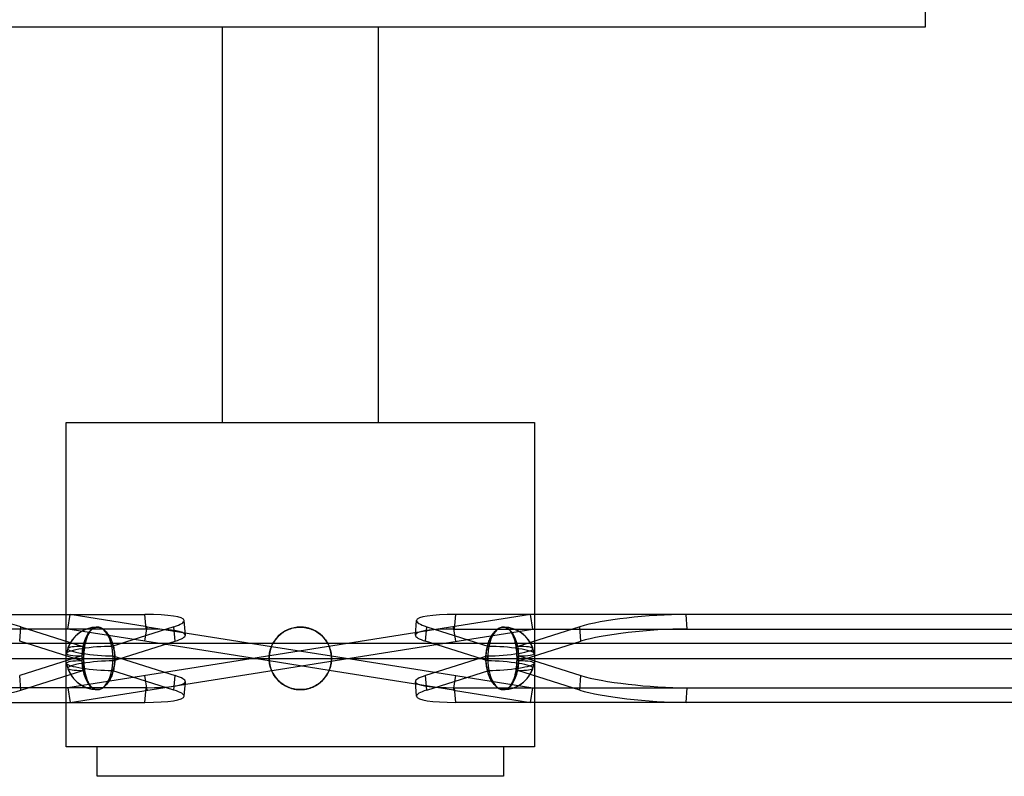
# Model space of a CAD drawing. Header units: millimetres. Extents: x -572 to 572, y -338 to 315.
# Tile 3 of 5: x -95 to 239, y -109 to 147. Entities that reach past the tile are written whole.
import ezdxf

# ---------------------------------------------------------------- set-up
doc = ezdxf.new("R2010")
doc.units = ezdxf.units.MM
doc.layers.add('MAIN-2', color=7, linetype='Continuous')

msp = doc.modelspace()

# ---------------------------------------------------------------- linework, layer by layer
at = {"layer": 'MAIN-2'}
for p, q in [((212, 150), (212, 145)), ((212, 145), (-212, 145)), ((-26.5, 145), (-26.5, 10.8)), ((26.5, 10.8), (26.5, 145)), ((-79.5, 10.8), (79.5, 10.8)), ((-79.5, -99.2), (-79.5, 10.8)), ((79.5, 10.8), (79.5, -99.2)), ((-410.36, -54.29), (-52.74, -54.29)), ((-78.91, -59.23), (-78.13, -54.29)), ((78.13, -54.29), (-78.91, -79.17)), ((-78.13, -54.29), (-78.13, -54.29)), ((-51.96, -58.44), (-78.13, -54.29)), ((-52.35, -59.23), (-52.74, -54.29)), ((-39.02, -61.29), (-39.41, -56.35)), ((39.02, -61.29), (39.41, -56.35)), ((52.35, -59.23), (52.74, -54.29)), ((410.36, -54.29), (52.74, -54.29)), ((78.13, -54.29), (78.13, -54.29)), ((78.91, -59.23), (78.13, -54.29)), ((488.49, -54.29), (130.87, -54.29)), ((131.26, -59.23), (130.87, -54.29)), ((-52.35, -59.23), (-409.96, -59.23)), ((-95.23, -63.38), (-94.84, -58.44)), ((-94.84, -58.44), (-73.75, -65.12)), ((-78.91, -59.23), (-78.91, -59.23)), ((-52.74, -63.38), (-78.91, -59.23)), ((-78.13, -84.11), (78.91, -59.23)), ((-71.58, -60.36), (-71.41, -60.11)), ((-71.32, -59.99), (-71.5, -60.24)), ((-71.41, -60.11), (-71.23, -59.88)), ((-71.13, -59.76), (-71.32, -59.99)), ((-71.23, -59.88), (-71.05, -59.67)), ((-70.93, -59.55), (-71.13, -59.76)), ((-71.05, -59.67), (-70.85, -59.47)), ((-70.72, -59.35), (-70.93, -59.55)), ((-70.85, -59.47), (-70.65, -59.29)), ((-70.51, -59.18), (-70.72, -59.35)), ((-70.65, -59.29), (-70.44, -59.13)), ((-70.28, -59.02), (-70.51, -59.18)), ((-70.44, -59.13), (-70.22, -58.98)), ((-70.05, -58.89), (-70.28, -59.02)), ((-70.22, -58.98), (-70, -58.87)), ((-69.81, -58.78), (-70.05, -58.89)), ((-70, -58.87), (-69.77, -58.77)), ((-69.57, -58.7), (-69.81, -58.78)), ((-69.77, -58.77), (-69.54, -58.69)), ((-69.33, -58.64), (-69.57, -58.7)), ((-69.54, -58.69), (-69.31, -58.64)), ((-69.09, -58.61), (-69.33, -58.64)), ((-69.31, -58.64), (-69.08, -58.61)), ((-68.85, -58.6), (-69.09, -58.61)), ((-69.08, -58.61), (-68.85, -58.6)), ((-68.85, -58.6), (-68.61, -58.61)), ((-68.62, -58.61), (-68.85, -58.6)), ((-68.38, -58.64), (-68.62, -58.61)), ((-68.61, -58.61), (-68.36, -58.64)), ((-68.14, -58.69), (-68.38, -58.64)), ((-68.36, -58.64), (-68.1, -58.7)), ((-67.89, -58.77), (-68.14, -58.69)), ((-68.1, -58.7), (-67.85, -58.78)), ((-67.64, -58.87), (-67.89, -58.77)), ((-67.85, -58.78), (-67.58, -58.89)), ((-67.39, -58.98), (-67.64, -58.87)), ((-67.58, -58.89), (-67.32, -59.02)), ((-67.14, -59.13), (-67.39, -58.98)), ((-67.32, -59.02), (-67.06, -59.18)), ((-66.89, -59.29), (-67.14, -59.13)), ((-67.06, -59.18), (-66.81, -59.35)), ((-66.65, -59.47), (-66.89, -59.29)), ((-66.81, -59.35), (-66.56, -59.55)), ((-66.42, -59.67), (-66.65, -59.47)), ((-66.56, -59.55), (-66.31, -59.76)), ((-66.19, -59.88), (-66.42, -59.67)), ((-66.31, -59.76), (-66.08, -59.99)), ((-65.97, -60.11), (-66.19, -59.88)), ((-66.08, -59.99), (-65.85, -60.24)), ((-65.74, -60.36), (-65.97, -60.11)), ((-42.88, -58.44), (-63.97, -65.12)), ((-52.74, -63.38), (-51.96, -58.44)), ((-51.96, -58.44), (-9.78, -65.12)), ((-42.49, -63.38), (-42.88, -58.44)), ((-5.84, -60.36), (-5.44, -60.11)), ((-5.24, -59.99), (-5.65, -60.24)), ((-5.44, -60.11), (-5.05, -59.88)), ((-4.82, -59.76), (-5.24, -59.99)), ((-5.05, -59.88), (-4.63, -59.67)), ((-4.38, -59.55), (-4.82, -59.76)), ((-4.63, -59.67), (-4.2, -59.47)), ((-3.92, -59.35), (-4.38, -59.55)), ((-4.2, -59.47), (-3.76, -59.29)), ((-3.44, -59.18), (-3.92, -59.35)), ((-3.76, -59.29), (-3.3, -59.13)), ((-2.96, -59.02), (-3.44, -59.18)), ((-3.3, -59.13), (-2.83, -58.98)), ((-2.46, -58.89), (-2.96, -59.02)), ((-2.83, -58.98), (-2.36, -58.87)), ((-1.96, -58.78), (-2.46, -58.89)), ((-2.36, -58.87), (-1.88, -58.77)), ((-1.46, -58.7), (-1.96, -58.78)), ((-1.88, -58.77), (-1.4, -58.69)), ((-0.97, -58.64), (-1.46, -58.7)), ((-1.4, -58.69), (-0.93, -58.64)), ((-0.48, -58.61), (-0.97, -58.64)), ((-0.93, -58.64), (-0.46, -58.61)), ((0, -58.6), (-0.48, -58.61)), ((-0.46, -58.61), (0, -58.6)), ((0, -58.6), (0.48, -58.61)), ((0.46, -58.61), (0, -58.6)), ((0.93, -58.64), (0.46, -58.61)), ((0.48, -58.61), (0.97, -58.64)), ((1.4, -58.69), (0.93, -58.64)), ((0.97, -58.64), (1.46, -58.7)), ((1.88, -58.77), (1.4, -58.69)), ((1.46, -58.7), (1.96, -58.78)), ((2.36, -58.87), (1.88, -58.77)), ((1.96, -58.78), (2.46, -58.89)), ((2.83, -58.98), (2.36, -58.87)), ((2.46, -58.89), (2.96, -59.02)), ((3.3, -59.13), (2.83, -58.98)), ((2.96, -59.02), (3.44, -59.18)), ((3.76, -59.29), (3.3, -59.13)), ((3.44, -59.18), (3.92, -59.35)), ((4.2, -59.47), (3.76, -59.29)), ((3.92, -59.35), (4.38, -59.55)), ((4.63, -59.67), (4.2, -59.47)), ((4.38, -59.55), (4.82, -59.76)), ((5.05, -59.88), (4.63, -59.67)), ((4.82, -59.76), (5.24, -59.99)), ((5.44, -60.11), (5.05, -59.88)), ((5.24, -59.99), (5.65, -60.24)), ((5.84, -60.36), (5.44, -60.11)), ((42.49, -63.38), (42.88, -58.44)), ((42.88, -58.44), (63.97, -65.12)), ((52.74, -63.38), (51.96, -58.44)), ((52.35, -59.23), (409.96, -59.23)), ((65.74, -60.36), (65.97, -60.11)), ((66.08, -59.99), (65.85, -60.24)), ((65.97, -60.11), (66.19, -59.88)), ((66.31, -59.76), (66.08, -59.99)), ((66.19, -59.88), (66.42, -59.67)), ((66.56, -59.55), (66.31, -59.76)), ((66.42, -59.67), (66.65, -59.47)), ((66.81, -59.35), (66.56, -59.55)), ((66.65, -59.47), (66.89, -59.29)), ((67.06, -59.18), (66.81, -59.35)), ((66.89, -59.29), (67.14, -59.13)), ((67.32, -59.02), (67.06, -59.18)), ((67.14, -59.13), (67.39, -58.98)), ((67.58, -58.89), (67.32, -59.02)), ((67.39, -58.98), (67.64, -58.87)), ((67.85, -58.78), (67.58, -58.89)), ((67.64, -58.87), (67.89, -58.77)), ((68.1, -58.7), (67.85, -58.78)), ((67.89, -58.77), (68.14, -58.69)), ((68.36, -58.64), (68.1, -58.7)), ((68.14, -58.69), (68.38, -58.64)), ((68.61, -58.61), (68.36, -58.64)), ((68.38, -58.64), (68.62, -58.61)), ((68.85, -58.6), (68.61, -58.61)), ((68.62, -58.61), (68.85, -58.6)), ((68.85, -58.6), (69.09, -58.61)), ((69.08, -58.61), (68.85, -58.6)), ((69.31, -58.64), (69.08, -58.61)), ((69.09, -58.61), (69.33, -58.64)), ((69.54, -58.69), (69.31, -58.64)), ((69.33, -58.64), (69.57, -58.7)), ((69.77, -58.77), (69.54, -58.69)), ((69.57, -58.7), (69.81, -58.78)), ((70, -58.87), (69.77, -58.77)), ((69.81, -58.78), (70.05, -58.89)), ((70.22, -58.98), (70, -58.87)), ((70.05, -58.89), (70.28, -59.02)), ((70.44, -59.13), (70.22, -58.98)), ((70.28, -59.02), (70.51, -59.18)), ((70.65, -59.29), (70.44, -59.13)), ((70.51, -59.18), (70.72, -59.35)), ((70.85, -59.47), (70.65, -59.29)), ((70.72, -59.35), (70.93, -59.55)), ((71.05, -59.67), (70.85, -59.47)), ((70.93, -59.55), (71.13, -59.76)), ((71.23, -59.88), (71.05, -59.67)), ((71.13, -59.76), (71.32, -59.99)), ((71.41, -60.11), (71.23, -59.88)), ((71.32, -59.99), (71.5, -60.24)), ((71.58, -60.36), (71.41, -60.11)), ((94.84, -58.44), (73.75, -65.12)), ((78.91, -59.23), (78.91, -59.23)), ((95.23, -63.38), (94.84, -58.44)), ((131.26, -59.23), (488.88, -59.23)), ((-74.14, -70.06), (-95.23, -63.38)), ((-72.83, -63.34), (-72.94, -63.76)), ((-72.94, -63.77), (-72.84, -63.37)), ((-72.84, -63.37), (-72.73, -62.98)), ((-72.72, -62.94), (-72.83, -63.34)), ((-72.73, -62.98), (-72.62, -62.61)), ((-72.6, -62.56), (-72.72, -62.94)), ((-72.62, -62.61), (-72.5, -62.26)), ((-72.48, -62.19), (-72.6, -62.56)), ((-72.5, -62.26), (-72.37, -61.92)), ((-72.34, -61.84), (-72.48, -62.19)), ((-72.37, -61.92), (-72.23, -61.58)), ((-72.19, -61.48), (-72.34, -61.84)), ((-72.23, -61.58), (-72.08, -61.25)), ((-72.03, -61.14), (-72.19, -61.48)), ((-72.08, -61.25), (-71.92, -60.93)), ((-71.86, -60.82), (-72.03, -61.14)), ((-71.92, -60.93), (-71.75, -60.63)), ((-71.68, -60.51), (-71.86, -60.82)), ((-71.75, -60.63), (-71.58, -60.36)), ((-71.5, -60.24), (-71.68, -60.51)), ((-65.85, -60.24), (-65.61, -60.51)), ((-65.52, -60.63), (-65.74, -60.36)), ((-65.61, -60.51), (-65.38, -60.82)), ((-65.3, -60.93), (-65.52, -60.63)), ((-65.38, -60.82), (-65.15, -61.14)), ((-65.08, -61.25), (-65.3, -60.93)), ((-65.15, -61.14), (-64.93, -61.48)), ((-64.87, -61.58), (-65.08, -61.25)), ((-64.93, -61.48), (-64.72, -61.84)), ((-64.68, -61.92), (-64.87, -61.58)), ((-64.72, -61.84), (-64.53, -62.19)), ((-64.5, -62.26), (-64.68, -61.92)), ((-64.53, -62.19), (-64.35, -62.56)), ((-64.33, -62.61), (-64.5, -62.26)), ((-64.35, -62.56), (-64.18, -62.94)), ((-64.16, -62.98), (-64.33, -62.61)), ((-64.18, -62.94), (-64.01, -63.34)), ((-64, -63.37), (-64.16, -62.98)), ((-64.01, -63.34), (-63.86, -63.76)), ((-63.85, -63.77), (-64, -63.37)), ((-63.58, -70.06), (-42.49, -63.38)), ((-10.57, -70.06), (-52.74, -63.38)), ((-9.09, -63.77), (-8.84, -63.37)), ((-8.82, -63.34), (-9.08, -63.76)), ((-8.84, -63.37), (-8.57, -62.98)), ((-8.54, -62.94), (-8.82, -63.34)), ((-8.57, -62.98), (-8.29, -62.61)), ((-8.25, -62.56), (-8.54, -62.94)), ((-8.29, -62.61), (-8, -62.26)), ((-7.94, -62.19), (-8.25, -62.56)), ((-8, -62.26), (-7.69, -61.92)), ((-7.62, -61.84), (-7.94, -62.19)), ((-7.69, -61.92), (-7.36, -61.58)), ((-7.26, -61.48), (-7.62, -61.84)), ((-7.36, -61.58), (-7, -61.25)), ((-6.88, -61.14), (-7.26, -61.48)), ((-7, -61.25), (-6.63, -60.93)), ((-6.48, -60.82), (-6.88, -61.14)), ((-6.63, -60.93), (-6.24, -60.63)), ((-6.07, -60.51), (-6.48, -60.82)), ((-6.24, -60.63), (-5.84, -60.36)), ((-5.65, -60.24), (-6.07, -60.51)), ((5.65, -60.24), (6.07, -60.51)), ((6.24, -60.63), (5.84, -60.36)), ((6.07, -60.51), (6.48, -60.82)), ((6.63, -60.93), (6.24, -60.63)), ((6.48, -60.82), (6.88, -61.14)), ((7, -61.25), (6.63, -60.93)), ((6.88, -61.14), (7.26, -61.48)), ((7.36, -61.58), (7, -61.25)), ((7.26, -61.48), (7.62, -61.84)), ((7.69, -61.92), (7.36, -61.58)), ((7.62, -61.84), (7.94, -62.19)), ((8, -62.26), (7.69, -61.92)), ((7.94, -62.19), (8.25, -62.56)), ((8.29, -62.61), (8, -62.26)), ((8.25, -62.56), (8.54, -62.94)), ((8.57, -62.98), (8.29, -62.61)), ((8.54, -62.94), (8.82, -63.34)), ((8.84, -63.37), (8.57, -62.98)), ((8.82, -63.34), (9.08, -63.76)), ((9.09, -63.77), (8.84, -63.37)), ((63.58, -70.06), (42.49, -63.38)), ((63.85, -63.77), (64, -63.37)), ((64.01, -63.34), (63.86, -63.76)), ((64, -63.37), (64.16, -62.98)), ((64.18, -62.94), (64.01, -63.34)), ((64.16, -62.98), (64.33, -62.61)), ((64.35, -62.56), (64.18, -62.94)), ((64.33, -62.61), (64.5, -62.26)), ((64.53, -62.19), (64.35, -62.56)), ((64.5, -62.26), (64.68, -61.92)), ((64.72, -61.84), (64.53, -62.19)), ((64.68, -61.92), (64.87, -61.58)), ((64.93, -61.48), (64.72, -61.84)), ((64.87, -61.58), (65.08, -61.25)), ((65.15, -61.14), (64.93, -61.48)), ((65.08, -61.25), (65.3, -60.93)), ((65.38, -60.82), (65.15, -61.14)), ((65.3, -60.93), (65.52, -60.63)), ((65.61, -60.51), (65.38, -60.82)), ((65.52, -60.63), (65.74, -60.36)), ((65.85, -60.24), (65.61, -60.51)), ((71.5, -60.24), (71.68, -60.51)), ((71.75, -60.63), (71.58, -60.36)), ((71.68, -60.51), (71.86, -60.82)), ((71.92, -60.93), (71.75, -60.63)), ((71.86, -60.82), (72.03, -61.14)), ((72.08, -61.25), (71.92, -60.93)), ((72.03, -61.14), (72.19, -61.48)), ((72.23, -61.58), (72.08, -61.25)), ((72.19, -61.48), (72.34, -61.84)), ((72.37, -61.92), (72.23, -61.58)), ((72.34, -61.84), (72.48, -62.19)), ((72.5, -62.26), (72.37, -61.92)), ((72.48, -62.19), (72.6, -62.56)), ((72.62, -62.61), (72.5, -62.26)), ((72.6, -62.56), (72.72, -62.94)), ((72.73, -62.98), (72.62, -62.61)), ((72.72, -62.94), (72.83, -63.34)), ((72.84, -63.37), (72.73, -62.98)), ((72.83, -63.34), (72.94, -63.76)), ((72.94, -63.77), (72.84, -63.37)), ((74.14, -70.06), (95.23, -63.38)), ((389.42, -64.2), (-567.5, -64.2)), ((-73.39, -66.53), (-73.44, -67.02)), ((-73.43, -66.88), (-73.38, -66.42)), ((-73.34, -66.05), (-73.39, -66.53)), ((-73.38, -66.42), (-73.33, -65.95)), ((-73.28, -65.57), (-73.34, -66.05)), ((-73.33, -65.95), (-73.27, -65.5)), ((-73.21, -65.1), (-73.28, -65.57)), ((-73.27, -65.5), (-73.2, -65.05)), ((-73.13, -64.64), (-73.21, -65.1)), ((-73.2, -65.05), (-73.12, -64.61)), ((-73.04, -64.2), (-73.13, -64.64)), ((-73.12, -64.61), (-73.03, -64.18)), ((-72.94, -63.76), (-73.04, -64.2)), ((-73.03, -64.18), (-72.94, -63.77)), ((-63.86, -63.76), (-63.71, -64.2)), ((-63.71, -64.18), (-63.85, -63.77)), ((-63.58, -64.61), (-63.71, -64.18)), ((-63.71, -64.2), (-63.57, -64.64)), ((-63.46, -65.05), (-63.58, -64.61)), ((-63.57, -64.64), (-63.45, -65.1)), ((-63.36, -65.5), (-63.46, -65.05)), ((-63.45, -65.1), (-63.34, -65.57)), ((-63.26, -65.95), (-63.36, -65.5)), ((-63.34, -65.57), (-63.24, -66.05)), ((-63.18, -66.42), (-63.26, -65.95)), ((-63.24, -66.05), (-63.16, -66.53)), ((-63.11, -66.88), (-63.18, -66.42)), ((-63.16, -66.53), (-63.09, -67.02)), ((-10.24, -66.53), (-10.35, -67.02)), ((-10.32, -66.88), (-10.21, -66.42)), ((-10.1, -66.05), (-10.24, -66.53)), ((-10.21, -66.42), (-10.07, -65.95)), ((-9.94, -65.57), (-10.1, -66.05)), ((-10.07, -65.95), (-9.91, -65.5)), ((-9.76, -65.1), (-9.94, -65.57)), ((-9.91, -65.5), (-9.74, -65.05)), ((-9.78, -65.12), (10.57, -68.34)), ((-9.55, -64.64), (-9.76, -65.1)), ((-9.74, -65.05), (-9.54, -64.61)), ((-9.33, -64.2), (-9.55, -64.64)), ((-9.54, -64.61), (-9.32, -64.18)), ((-9.08, -63.76), (-9.33, -64.2)), ((-9.32, -64.18), (-9.09, -63.77)), ((9.08, -63.76), (9.33, -64.2)), ((9.32, -64.18), (9.09, -63.77)), ((9.54, -64.61), (9.32, -64.18)), ((9.33, -64.2), (9.55, -64.64)), ((9.74, -65.05), (9.54, -64.61)), ((9.55, -64.64), (9.76, -65.1)), ((9.91, -65.5), (9.74, -65.05)), ((9.76, -65.1), (9.94, -65.57)), ((10.07, -65.95), (9.91, -65.5)), ((9.94, -65.57), (10.1, -66.05)), ((10.21, -66.42), (10.07, -65.95)), ((10.1, -66.05), (10.24, -66.53)), ((10.32, -66.88), (10.21, -66.42)), ((10.24, -66.53), (10.35, -67.02)), ((63.16, -66.53), (63.09, -67.02)), ((63.11, -66.88), (63.18, -66.42)), ((63.24, -66.05), (63.16, -66.53)), ((63.18, -66.42), (63.26, -65.95)), ((63.34, -65.57), (63.24, -66.05)), ((63.26, -65.95), (63.36, -65.5)), ((63.45, -65.1), (63.34, -65.57)), ((63.36, -65.5), (63.46, -65.05)), ((63.57, -64.64), (63.45, -65.1)), ((63.46, -65.05), (63.58, -64.61)), ((63.71, -64.2), (63.57, -64.64)), ((63.58, -64.61), (63.71, -64.18)), ((63.86, -63.76), (63.71, -64.2)), ((63.71, -64.18), (63.85, -63.77)), ((72.94, -63.76), (73.04, -64.2)), ((73.03, -64.18), (72.94, -63.77)), ((73.12, -64.61), (73.03, -64.18)), ((73.04, -64.2), (73.13, -64.64)), ((73.2, -65.05), (73.12, -64.61)), ((73.13, -64.64), (73.21, -65.1)), ((73.27, -65.5), (73.2, -65.05)), ((73.21, -65.1), (73.28, -65.57)), ((73.33, -65.95), (73.27, -65.5)), ((73.28, -65.57), (73.34, -66.05)), ((73.38, -66.42), (73.33, -65.95)), ((73.34, -66.05), (73.39, -66.53)), ((73.43, -66.88), (73.38, -66.42)), ((73.39, -66.53), (73.44, -67.02)), ((-567.5, -69.2), (389.42, -69.2)), ((-74.14, -68.34), (-95.23, -75.02)), ((-73.53, -69.2), (-73.52, -68.74)), ((-73.52, -69.66), (-73.53, -69.2)), ((-73.5, -68), (-73.52, -68.48)), ((-73.52, -68.74), (-73.51, -68.28)), ((-73.52, -68.48), (-73.52, -68.96)), ((-73.52, -68.96), (-73.52, -69.44)), ((-73.52, -69.44), (-73.52, -69.92)), ((-73.51, -70.12), (-73.52, -69.66)), ((-73.52, -69.92), (-73.5, -70.4)), ((-73.51, -68.28), (-73.49, -67.82)), ((-73.49, -70.58), (-73.51, -70.12)), ((-73.47, -67.51), (-73.5, -68)), ((-73.49, -67.82), (-73.46, -67.35)), ((-73.44, -67.02), (-73.47, -67.51)), ((-73.46, -67.35), (-73.43, -66.88)), ((-63.58, -68.34), (-42.49, -75.02)), ((-63.05, -67.35), (-63.11, -66.88)), ((-63.09, -67.02), (-63.03, -67.51)), ((-63, -67.82), (-63.05, -67.35)), ((-63.03, -67.51), (-62.99, -68)), ((-62.97, -68.28), (-63, -67.82)), ((-63, -70.58), (-62.97, -70.12)), ((-62.99, -68), (-62.96, -68.48)), ((-62.96, -69.92), (-62.99, -70.4)), ((-62.95, -68.74), (-62.97, -68.28)), ((-62.97, -70.12), (-62.95, -69.66)), ((-62.96, -68.48), (-62.95, -68.96)), ((-62.95, -69.44), (-62.96, -69.92)), ((-62.95, -69.2), (-62.95, -68.74)), ((-62.95, -68.96), (-62.95, -69.44)), ((-62.95, -69.66), (-62.95, -69.2)), ((-10.58, -69.2), (-10.57, -68.74)), ((-10.57, -69.66), (-10.58, -69.2)), ((-10.57, -68.74), (-10.54, -68.28)), ((-10.55, -68.48), (-10.57, -68.96)), ((-10.57, -68.96), (-10.57, -69.44)), ((-10.57, -69.44), (-10.55, -69.92)), ((-10.54, -70.12), (-10.57, -69.66)), ((9.78, -73.28), (-10.57, -70.06)), ((-10.51, -68), (-10.55, -68.48)), ((-10.55, -69.92), (-10.51, -70.4)), ((-10.54, -68.28), (-10.49, -67.82)), ((-10.49, -70.58), (-10.54, -70.12)), ((-10.44, -67.51), (-10.51, -68)), ((-10.49, -67.82), (-10.41, -67.35)), ((-10.35, -67.02), (-10.44, -67.51)), ((-10.41, -67.35), (-10.32, -66.88)), ((10.41, -67.35), (10.32, -66.88)), ((10.35, -67.02), (10.44, -67.51)), ((10.49, -67.82), (10.41, -67.35)), ((10.44, -67.51), (10.51, -68)), ((10.54, -68.28), (10.49, -67.82)), ((10.49, -70.58), (10.54, -70.12)), ((10.51, -68), (10.55, -68.48)), ((10.55, -69.92), (10.51, -70.4)), ((10.57, -68.74), (10.54, -68.28)), ((10.54, -70.12), (10.57, -69.66)), ((10.55, -68.48), (10.57, -68.96)), ((10.57, -69.44), (10.55, -69.92)), ((10.57, -68.34), (52.74, -75.02)), ((10.58, -69.2), (10.57, -68.74)), ((10.57, -68.96), (10.57, -69.44)), ((10.57, -69.66), (10.58, -69.2)), ((63.58, -68.34), (42.49, -75.02)), ((62.95, -68.74), (62.97, -68.28)), ((62.96, -68.48), (62.95, -68.96)), ((62.95, -69.2), (62.95, -68.74)), ((62.95, -68.96), (62.95, -69.44)), ((62.95, -69.66), (62.95, -69.2)), ((62.95, -69.44), (62.96, -69.92)), ((62.97, -70.12), (62.95, -69.66)), ((62.99, -68), (62.96, -68.48)), ((62.96, -69.92), (62.99, -70.4)), ((62.97, -68.28), (63, -67.82)), ((63, -70.58), (62.97, -70.12)), ((63.03, -67.51), (62.99, -68)), ((63, -67.82), (63.05, -67.35)), ((63.09, -67.02), (63.03, -67.51)), ((63.05, -67.35), (63.11, -66.88)), ((73.46, -67.35), (73.43, -66.88)), ((73.44, -67.02), (73.47, -67.51)), ((73.49, -67.82), (73.46, -67.35)), ((73.47, -67.51), (73.5, -68)), ((73.51, -68.28), (73.49, -67.82)), ((73.49, -70.58), (73.51, -70.12)), ((73.5, -68), (73.52, -68.48)), ((73.52, -69.92), (73.5, -70.4)), ((73.52, -68.74), (73.51, -68.28)), ((73.51, -70.12), (73.52, -69.66)), ((73.52, -68.48), (73.52, -68.96)), ((73.53, -69.2), (73.52, -68.74)), ((73.52, -68.96), (73.52, -69.44)), ((73.52, -69.66), (73.53, -69.2)), ((73.52, -69.44), (73.52, -69.92)), ((74.14, -68.34), (95.23, -75.02)), ((-94.84, -79.96), (-73.75, -73.28)), ((-73.5, -70.4), (-73.47, -70.89)), ((-73.46, -71.05), (-73.49, -70.58)), ((-73.47, -70.89), (-73.44, -71.38)), ((-73.43, -71.52), (-73.46, -71.05)), ((-73.44, -71.38), (-73.39, -71.87)), ((-73.38, -71.98), (-73.43, -71.52)), ((-73.39, -71.87), (-73.34, -72.35)), ((-73.33, -72.45), (-73.38, -71.98)), ((-73.34, -72.35), (-73.28, -72.83)), ((-73.27, -72.9), (-73.33, -72.45)), ((-73.28, -72.83), (-73.21, -73.3)), ((-73.2, -73.35), (-73.27, -72.9)), ((-73.21, -73.3), (-73.13, -73.76)), ((-73.12, -73.79), (-73.2, -73.35)), ((-42.88, -79.96), (-63.97, -73.28)), ((-63.58, -73.79), (-63.46, -73.35)), ((-63.45, -73.3), (-63.57, -73.76)), ((-63.46, -73.35), (-63.36, -72.9)), ((-63.34, -72.83), (-63.45, -73.3)), ((-63.36, -72.9), (-63.26, -72.45)), ((-63.24, -72.35), (-63.34, -72.83)), ((-63.26, -72.45), (-63.18, -71.98)), ((-63.16, -71.87), (-63.24, -72.35)), ((-63.18, -71.98), (-63.11, -71.52)), ((-63.09, -71.38), (-63.16, -71.87)), ((-63.11, -71.52), (-63.05, -71.05)), ((-63.03, -70.89), (-63.09, -71.38)), ((-63.05, -71.05), (-63, -70.58)), ((-62.99, -70.4), (-63.03, -70.89)), ((-10.51, -70.4), (-10.44, -70.89)), ((-10.41, -71.05), (-10.49, -70.58)), ((-10.44, -70.89), (-10.35, -71.38)), ((-10.32, -71.52), (-10.41, -71.05)), ((-10.35, -71.38), (-10.24, -71.87)), ((-10.21, -71.98), (-10.32, -71.52)), ((-10.24, -71.87), (-10.1, -72.35)), ((-10.07, -72.45), (-10.21, -71.98)), ((-10.1, -72.35), (-9.94, -72.83)), ((-9.91, -72.9), (-10.07, -72.45)), ((-9.94, -72.83), (-9.76, -73.3)), ((-9.74, -73.35), (-9.91, -72.9)), ((-9.76, -73.3), (-9.55, -73.76)), ((-9.54, -73.79), (-9.74, -73.35)), ((9.54, -73.79), (9.74, -73.35)), ((9.76, -73.3), (9.55, -73.76)), ((9.74, -73.35), (9.91, -72.9)), ((9.94, -72.83), (9.76, -73.3)), ((51.96, -79.96), (9.78, -73.28)), ((9.91, -72.9), (10.07, -72.45)), ((10.1, -72.35), (9.94, -72.83)), ((10.07, -72.45), (10.21, -71.98)), ((10.24, -71.87), (10.1, -72.35)), ((10.21, -71.98), (10.32, -71.52)), ((10.35, -71.38), (10.24, -71.87)), ((10.32, -71.52), (10.41, -71.05)), ((10.44, -70.89), (10.35, -71.38)), ((10.41, -71.05), (10.49, -70.58)), ((10.51, -70.4), (10.44, -70.89)), ((42.88, -79.96), (63.97, -73.28)), ((62.99, -70.4), (63.03, -70.89)), ((63.05, -71.05), (63, -70.58)), ((63.03, -70.89), (63.09, -71.38)), ((63.11, -71.52), (63.05, -71.05)), ((63.09, -71.38), (63.16, -71.87)), ((63.18, -71.98), (63.11, -71.52)), ((63.16, -71.87), (63.24, -72.35)), ((63.26, -72.45), (63.18, -71.98)), ((63.24, -72.35), (63.34, -72.83)), ((63.36, -72.9), (63.26, -72.45)), ((63.34, -72.83), (63.45, -73.3)), ((63.46, -73.35), (63.36, -72.9)), ((63.45, -73.3), (63.57, -73.76)), ((63.58, -73.79), (63.46, -73.35)), ((73.12, -73.79), (73.2, -73.35)), ((73.21, -73.3), (73.13, -73.76)), ((73.2, -73.35), (73.27, -72.9)), ((73.28, -72.83), (73.21, -73.3)), ((73.27, -72.9), (73.33, -72.45)), ((73.34, -72.35), (73.28, -72.83)), ((73.33, -72.45), (73.38, -71.98)), ((73.39, -71.87), (73.34, -72.35)), ((73.38, -71.98), (73.43, -71.52)), ((73.44, -71.38), (73.39, -71.87)), ((73.43, -71.52), (73.46, -71.05)), ((73.47, -70.89), (73.44, -71.38)), ((73.46, -71.05), (73.49, -70.58)), ((73.5, -70.4), (73.47, -70.89)), ((94.84, -79.96), (73.75, -73.28)), ((-94.84, -79.96), (-95.23, -75.02)), ((-73.13, -73.76), (-73.04, -74.2)), ((-73.03, -74.22), (-73.12, -73.79)), ((-73.04, -74.2), (-72.94, -74.64)), ((-72.94, -74.63), (-73.03, -74.22)), ((-72.84, -75.03), (-72.94, -74.63)), ((-72.94, -74.64), (-72.83, -75.06)), ((-72.73, -75.42), (-72.84, -75.03)), ((-72.83, -75.06), (-72.72, -75.46)), ((-72.62, -75.79), (-72.73, -75.42)), ((-72.72, -75.46), (-72.6, -75.84)), ((-72.5, -76.14), (-72.62, -75.79)), ((-72.6, -75.84), (-72.48, -76.21)), ((-72.37, -76.48), (-72.5, -76.14)), ((-72.48, -76.21), (-72.34, -76.56)), ((-72.23, -76.82), (-72.37, -76.48)), ((-72.34, -76.56), (-72.19, -76.92)), ((-72.08, -77.15), (-72.23, -76.82)), ((-65.08, -77.15), (-64.87, -76.82)), ((-64.72, -76.56), (-64.93, -76.92)), ((-64.87, -76.82), (-64.68, -76.48)), ((-64.53, -76.21), (-64.72, -76.56)), ((-64.68, -76.48), (-64.5, -76.14)), ((-64.35, -75.84), (-64.53, -76.21)), ((-64.5, -76.14), (-64.33, -75.79)), ((-64.18, -75.46), (-64.35, -75.84)), ((-64.33, -75.79), (-64.16, -75.42)), ((-64.01, -75.06), (-64.18, -75.46)), ((-64.16, -75.42), (-64, -75.03)), ((-63.86, -74.64), (-64.01, -75.06)), ((-64, -75.03), (-63.85, -74.63)), ((-63.71, -74.2), (-63.86, -74.64)), ((-63.85, -74.63), (-63.71, -74.22)), ((-63.57, -73.76), (-63.71, -74.2)), ((-63.71, -74.22), (-63.58, -73.79)), ((-51.96, -79.96), (-52.74, -75.02)), ((-42.88, -79.96), (-42.49, -75.02)), ((-9.55, -73.76), (-9.33, -74.2)), ((-9.32, -74.22), (-9.54, -73.79)), ((-9.33, -74.2), (-9.08, -74.64)), ((-9.09, -74.63), (-9.32, -74.22)), ((-8.84, -75.03), (-9.09, -74.63)), ((-9.08, -74.64), (-8.82, -75.06)), ((-8.57, -75.42), (-8.84, -75.03)), ((-8.82, -75.06), (-8.54, -75.46)), ((-8.29, -75.79), (-8.57, -75.42)), ((-8.54, -75.46), (-8.25, -75.84)), ((-8, -76.14), (-8.29, -75.79)), ((-8.25, -75.84), (-7.94, -76.21)), ((-7.69, -76.48), (-8, -76.14)), ((-7.94, -76.21), (-7.62, -76.56)), ((-7.36, -76.82), (-7.69, -76.48)), ((-7.62, -76.56), (-7.26, -76.92)), ((-7, -77.15), (-7.36, -76.82)), ((7, -77.15), (7.36, -76.82)), ((7.62, -76.56), (7.26, -76.92)), ((7.36, -76.82), (7.69, -76.48)), ((7.94, -76.21), (7.62, -76.56)), ((7.69, -76.48), (8, -76.14)), ((8.25, -75.84), (7.94, -76.21)), ((8, -76.14), (8.29, -75.79)), ((8.54, -75.46), (8.25, -75.84)), ((8.29, -75.79), (8.57, -75.42)), ((8.82, -75.06), (8.54, -75.46)), ((8.57, -75.42), (8.84, -75.03)), ((9.08, -74.64), (8.82, -75.06)), ((8.84, -75.03), (9.09, -74.63)), ((9.33, -74.2), (9.08, -74.64)), ((9.09, -74.63), (9.32, -74.22)), ((9.32, -74.22), (9.54, -73.79)), ((9.55, -73.76), (9.33, -74.2)), ((42.88, -79.96), (42.49, -75.02)), ((51.96, -79.96), (52.74, -75.02)), ((52.74, -75.02), (78.91, -79.17)), ((63.57, -73.76), (63.71, -74.2)), ((63.71, -74.22), (63.58, -73.79)), ((63.71, -74.2), (63.86, -74.64)), ((63.85, -74.63), (63.71, -74.22)), ((64, -75.03), (63.85, -74.63)), ((63.86, -74.64), (64.01, -75.06)), ((64.16, -75.42), (64, -75.03)), ((64.01, -75.06), (64.18, -75.46)), ((64.33, -75.79), (64.16, -75.42)), ((64.18, -75.46), (64.35, -75.84)), ((64.5, -76.14), (64.33, -75.79)), ((64.35, -75.84), (64.53, -76.21)), ((64.68, -76.48), (64.5, -76.14)), ((64.53, -76.21), (64.72, -76.56)), ((64.87, -76.82), (64.68, -76.48)), ((64.72, -76.56), (64.93, -76.92)), ((65.08, -77.15), (64.87, -76.82)), ((72.08, -77.15), (72.23, -76.82)), ((72.34, -76.56), (72.19, -76.92)), ((72.23, -76.82), (72.37, -76.48)), ((72.48, -76.21), (72.34, -76.56)), ((72.37, -76.48), (72.5, -76.14)), ((72.6, -75.84), (72.48, -76.21)), ((72.5, -76.14), (72.62, -75.79)), ((72.72, -75.46), (72.6, -75.84)), ((72.62, -75.79), (72.73, -75.42)), ((72.83, -75.06), (72.72, -75.46)), ((72.73, -75.42), (72.84, -75.03)), ((72.94, -74.64), (72.83, -75.06)), ((72.84, -75.03), (72.94, -74.63)), ((73.04, -74.2), (72.94, -74.64)), ((72.94, -74.63), (73.03, -74.22)), ((73.03, -74.22), (73.12, -73.79)), ((73.13, -73.76), (73.04, -74.2)), ((94.84, -79.96), (95.23, -75.02)), ((-52.35, -79.17), (-409.96, -79.17)), ((-78.91, -79.17), (-78.91, -79.17)), ((-78.91, -79.17), (-78.13, -84.11)), ((-72.19, -76.92), (-72.03, -77.26)), ((-71.92, -77.47), (-72.08, -77.15)), ((-72.03, -77.26), (-71.86, -77.58)), ((-71.75, -77.77), (-71.92, -77.47)), ((-71.86, -77.58), (-71.68, -77.89)), ((-71.58, -78.04), (-71.75, -77.77)), ((-71.68, -77.89), (-71.5, -78.16)), ((-71.41, -78.29), (-71.58, -78.04)), ((-71.5, -78.16), (-71.32, -78.41)), ((-71.23, -78.52), (-71.41, -78.29)), ((-71.32, -78.41), (-71.13, -78.64)), ((-71.05, -78.73), (-71.23, -78.52)), ((-71.13, -78.64), (-70.93, -78.85)), ((-70.85, -78.93), (-71.05, -78.73)), ((-70.93, -78.85), (-70.72, -79.05)), ((-70.65, -79.11), (-70.85, -78.93)), ((-70.72, -79.05), (-70.51, -79.22)), ((-70.44, -79.27), (-70.65, -79.11)), ((-70.51, -79.22), (-70.28, -79.38)), ((-70.22, -79.42), (-70.44, -79.27)), ((-70.28, -79.38), (-70.05, -79.51)), ((-70, -79.53), (-70.22, -79.42)), ((-70.05, -79.51), (-69.81, -79.62)), ((-69.77, -79.63), (-70, -79.53)), ((-69.81, -79.62), (-69.57, -79.7)), ((-69.54, -79.71), (-69.77, -79.63)), ((-69.57, -79.7), (-69.33, -79.76)), ((-69.31, -79.76), (-69.54, -79.71)), ((-69.33, -79.76), (-69.09, -79.79)), ((-69.08, -79.79), (-69.31, -79.76)), ((-69.09, -79.79), (-68.85, -79.8)), ((-68.85, -79.8), (-69.08, -79.79)), ((-68.61, -79.79), (-68.85, -79.8)), ((-68.85, -79.8), (-68.62, -79.79)), ((-68.62, -79.79), (-68.38, -79.76)), ((-68.36, -79.76), (-68.61, -79.79)), ((-68.38, -79.76), (-68.14, -79.71)), ((-68.1, -79.7), (-68.36, -79.76)), ((-68.14, -79.71), (-67.89, -79.63)), ((-67.85, -79.62), (-68.1, -79.7)), ((-67.89, -79.63), (-67.64, -79.53)), ((-67.58, -79.51), (-67.85, -79.62)), ((-67.64, -79.53), (-67.39, -79.42)), ((-67.32, -79.38), (-67.58, -79.51)), ((-67.39, -79.42), (-67.14, -79.27)), ((-67.06, -79.22), (-67.32, -79.38)), ((-67.14, -79.27), (-66.89, -79.11)), ((-66.81, -79.05), (-67.06, -79.22)), ((-66.89, -79.11), (-66.65, -78.93)), ((-66.56, -78.85), (-66.81, -79.05)), ((-66.65, -78.93), (-66.42, -78.73)), ((-66.31, -78.64), (-66.56, -78.85)), ((-66.42, -78.73), (-66.19, -78.52)), ((-66.08, -78.41), (-66.31, -78.64)), ((-66.19, -78.52), (-65.97, -78.29)), ((-65.85, -78.16), (-66.08, -78.41)), ((-65.97, -78.29), (-65.74, -78.04)), ((-65.61, -77.89), (-65.85, -78.16)), ((-65.74, -78.04), (-65.52, -77.77)), ((-65.38, -77.58), (-65.61, -77.89)), ((-65.52, -77.77), (-65.3, -77.47)), ((-65.15, -77.26), (-65.38, -77.58)), ((-65.3, -77.47), (-65.08, -77.15)), ((-64.93, -76.92), (-65.15, -77.26)), ((-52.74, -84.11), (-52.35, -79.17)), ((-39.41, -82.05), (-39.02, -77.11)), ((-7.26, -76.92), (-6.88, -77.26)), ((-6.63, -77.47), (-7, -77.15)), ((-6.88, -77.26), (-6.48, -77.58)), ((-6.24, -77.77), (-6.63, -77.47)), ((-6.48, -77.58), (-6.07, -77.89)), ((-5.84, -78.04), (-6.24, -77.77)), ((-6.07, -77.89), (-5.65, -78.16)), ((-5.44, -78.29), (-5.84, -78.04)), ((-5.65, -78.16), (-5.24, -78.41)), ((-5.05, -78.52), (-5.44, -78.29)), ((-5.24, -78.41), (-4.82, -78.64)), ((-4.63, -78.73), (-5.05, -78.52)), ((-4.82, -78.64), (-4.38, -78.85)), ((-4.2, -78.93), (-4.63, -78.73)), ((-4.38, -78.85), (-3.92, -79.05)), ((-3.76, -79.11), (-4.2, -78.93)), ((-3.92, -79.05), (-3.44, -79.22)), ((-3.3, -79.27), (-3.76, -79.11)), ((-3.44, -79.22), (-2.96, -79.38)), ((-2.83, -79.42), (-3.3, -79.27)), ((-2.96, -79.38), (-2.46, -79.51)), ((-2.36, -79.53), (-2.83, -79.42)), ((-2.46, -79.51), (-1.96, -79.62)), ((-1.88, -79.63), (-2.36, -79.53)), ((-1.96, -79.62), (-1.46, -79.7)), ((-1.4, -79.71), (-1.88, -79.63)), ((-1.46, -79.7), (-0.97, -79.76)), ((-0.93, -79.76), (-1.4, -79.71)), ((-0.97, -79.76), (-0.48, -79.79)), ((-0.46, -79.79), (-0.93, -79.76)), ((-0.48, -79.79), (0, -79.8)), ((0, -79.8), (-0.46, -79.79)), ((0.48, -79.79), (0, -79.8)), ((0, -79.8), (0.46, -79.79)), ((0.46, -79.79), (0.93, -79.76)), ((0.97, -79.76), (0.48, -79.79)), ((0.93, -79.76), (1.4, -79.71)), ((1.46, -79.7), (0.97, -79.76)), ((1.4, -79.71), (1.88, -79.63)), ((1.96, -79.62), (1.46, -79.7)), ((1.88, -79.63), (2.36, -79.53)), ((2.46, -79.51), (1.96, -79.62)), ((2.36, -79.53), (2.83, -79.42)), ((2.96, -79.38), (2.46, -79.51)), ((2.83, -79.42), (3.3, -79.27)), ((3.44, -79.22), (2.96, -79.38)), ((3.3, -79.27), (3.76, -79.11)), ((3.92, -79.05), (3.44, -79.22)), ((3.76, -79.11), (4.2, -78.93)), ((4.38, -78.85), (3.92, -79.05)), ((4.2, -78.93), (4.63, -78.73)), ((4.82, -78.64), (4.38, -78.85)), ((4.63, -78.73), (5.05, -78.52)), ((5.24, -78.41), (4.82, -78.64)), ((5.05, -78.52), (5.44, -78.29)), ((5.65, -78.16), (5.24, -78.41)), ((5.44, -78.29), (5.84, -78.04)), ((6.07, -77.89), (5.65, -78.16)), ((5.84, -78.04), (6.24, -77.77)), ((6.48, -77.58), (6.07, -77.89)), ((6.24, -77.77), (6.63, -77.47)), ((6.88, -77.26), (6.48, -77.58)), ((6.63, -77.47), (7, -77.15)), ((7.26, -76.92), (6.88, -77.26)), ((39.41, -82.05), (39.02, -77.11)), ((51.96, -79.96), (78.13, -84.11)), ((52.35, -79.17), (409.96, -79.17)), ((52.74, -84.11), (52.35, -79.17)), ((64.93, -76.92), (65.15, -77.26)), ((65.3, -77.47), (65.08, -77.15)), ((65.15, -77.26), (65.38, -77.58)), ((65.52, -77.77), (65.3, -77.47)), ((65.38, -77.58), (65.61, -77.89)), ((65.74, -78.04), (65.52, -77.77)), ((65.61, -77.89), (65.85, -78.16)), ((65.97, -78.29), (65.74, -78.04)), ((65.85, -78.16), (66.08, -78.41)), ((66.19, -78.52), (65.97, -78.29)), ((66.08, -78.41), (66.31, -78.64)), ((66.42, -78.73), (66.19, -78.52)), ((66.31, -78.64), (66.56, -78.85)), ((66.65, -78.93), (66.42, -78.73)), ((66.56, -78.85), (66.81, -79.05)), ((66.89, -79.11), (66.65, -78.93)), ((66.81, -79.05), (67.06, -79.22)), ((67.14, -79.27), (66.89, -79.11)), ((67.06, -79.22), (67.32, -79.38)), ((67.39, -79.42), (67.14, -79.27)), ((67.32, -79.38), (67.58, -79.51)), ((67.64, -79.53), (67.39, -79.42)), ((67.58, -79.51), (67.85, -79.62)), ((67.89, -79.63), (67.64, -79.53)), ((67.85, -79.62), (68.1, -79.7)), ((68.14, -79.71), (67.89, -79.63)), ((68.1, -79.7), (68.36, -79.76)), ((68.38, -79.76), (68.14, -79.71)), ((68.36, -79.76), (68.61, -79.79)), ((68.62, -79.79), (68.38, -79.76)), ((68.61, -79.79), (68.85, -79.8)), ((68.85, -79.8), (68.62, -79.79)), ((69.09, -79.79), (68.85, -79.8)), ((68.85, -79.8), (69.08, -79.79)), ((69.08, -79.79), (69.31, -79.76)), ((69.33, -79.76), (69.09, -79.79)), ((69.31, -79.76), (69.54, -79.71)), ((69.57, -79.7), (69.33, -79.76)), ((69.54, -79.71), (69.77, -79.63)), ((69.81, -79.62), (69.57, -79.7)), ((69.77, -79.63), (70, -79.53)), ((70.05, -79.51), (69.81, -79.62)), ((70, -79.53), (70.22, -79.42)), ((70.28, -79.38), (70.05, -79.51)), ((70.22, -79.42), (70.44, -79.27)), ((70.51, -79.22), (70.28, -79.38)), ((70.44, -79.27), (70.65, -79.11)), ((70.72, -79.05), (70.51, -79.22)), ((70.65, -79.11), (70.85, -78.93)), ((70.93, -78.85), (70.72, -79.05)), ((70.85, -78.93), (71.05, -78.73)), ((71.13, -78.64), (70.93, -78.85)), ((71.05, -78.73), (71.23, -78.52)), ((71.32, -78.41), (71.13, -78.64)), ((71.23, -78.52), (71.41, -78.29)), ((71.5, -78.16), (71.32, -78.41)), ((71.41, -78.29), (71.58, -78.04)), ((71.68, -77.89), (71.5, -78.16)), ((71.58, -78.04), (71.75, -77.77)), ((71.86, -77.58), (71.68, -77.89)), ((71.75, -77.77), (71.92, -77.47)), ((72.03, -77.26), (71.86, -77.58)), ((71.92, -77.47), (72.08, -77.15)), ((72.19, -76.92), (72.03, -77.26)), ((78.13, -84.11), (78.91, -79.17)), ((78.91, -79.17), (78.91, -79.17)), ((130.87, -84.11), (131.26, -79.17)), ((131.26, -79.17), (488.88, -79.17)), ((-410.36, -84.11), (-52.74, -84.11)), ((-78.13, -84.11), (-78.13, -84.11)), ((410.36, -84.11), (52.74, -84.11)), ((78.13, -84.11), (78.13, -84.11)), ((488.49, -84.11), (130.87, -84.11)), ((79.5, -99.2), (-79.5, -99.2)), ((-68.9, -109.2), (-68.9, -99.2)), ((68.9, -99.2), (68.9, -109.2)), ((68.9, -109.2), (-68.9, -109.2))]:
    msp.add_line(p, q, dxfattribs=at)
for centre, start, end in [((-68.85, -69.2), 90, 170.7567), ((-68.85, -69.2), 90, 161.701), ((0, -69.2), 90, 270), ((0, -69.2), 90, 270), ((0, -69.2), 270, 90), ((0, -69.2), 270, 90), ((68.85, -69.2), 18.2991, 90), ((68.85, -69.2), 9.2434, 90), ((0, -69.2), 157.3583, 184.6417), ((0, -69.2), 355.3583, 22.6417), ((0, -69.2), 175.3583, 202.6417), ((0, -69.2), 337.3583, 4.6417), ((-68.85, -69.2), 189.2433, 270), ((-68.85, -69.2), 198.2991, 270), ((68.85, -69.2), 270, 350.7566), ((68.85, -69.2), 270, 341.7009)]:
    msp.add_arc(centre, 10.6, start, end, dxfattribs=at)
for centre, major_axis, ratio, start_param, end_param in [((-117.79, -58.44), (26.42, -2.09), 0.135476, 0.52898, 2.099776), ((-65.83, -58.44), (26.42, 2.09), 0.135476, 0.000008, 1.041817), ((-65.83, -58.44), (26.42, 2.09), 0.135476, -0.52898, 0.000008), ((65.83, -58.44), (26.42, -2.09), 0.135476, 3.141584, 3.670572), ((65.83, -58.44), (26.42, -2.09), 0.135476, 2.099776, 3.141584), ((117.79, -58.44), (26.42, 2.09), 0.135476, 1.041817, 2.612613), ((-68.85, -69.2), (0, -10.6), 0.5, -3.141593, 0), ((-68.85, -69.2), (0, -10.6), 0.5, 3.141593, 6.283185), ((-68.85, -69.2), (0, -10.6), 0.5, 0, 3.141593), ((-68.85, -69.2), (0, -10.6), 0.5, 0, 3.141593), ((-65.44, -63.38), (-26.42, -2.09), 0.135476, -3.141584, -2.099776), ((65.44, -63.38), (-26.42, 2.09), 0.135476, -1.041817, -0.000008), ((68.85, -69.2), (0, 10.6), 0.5, 0, 3.141593), ((68.85, -69.2), (0, 10.6), 0.5, 0, 3.141593), ((68.85, -69.2), (0, 10.6), 0.5, -3.141593, 0), ((68.85, -69.2), (0, 10.6), 0.5, -3.141593, 0), ((118.18, -63.38), (-26.42, -2.09), 0.135476, -2.099776, -0.52898), ((-65.44, -63.38), (-26.42, -2.09), 0.135476, 2.612613, 3.141601), ((65.44, -63.38), (-26.42, 2.09), 0.135476, -0.000008, 0.52898), ((-69.04, -66.73), (-10.27, -0.81), 0.135476, -2.098805, -0.035957), ((-68.65, -66.73), (-10.27, 0.81), 0.135476, -0.031277, 2.098805), ((-68.65, -66.73), (-10.27, 0.81), 0.135476, -1.040846, -0.031277), ((-68.86, -69.2), (0, 10.6), 0.5, 1.175624, 1.651809), ((-68.86, -69.2), (0, 10.6), 0.5, -1.651809, -1.175624), ((68.86, -69.2), (0, -10.6), 0.5, -1.965968, -1.489784), ((68.65, -66.73), (-10.27, -0.81), 0.135476, 1.042788, 3.172869), ((69.04, -66.73), (-10.27, 0.81), 0.135476, -3.105635, -1.042788), ((68.86, -69.2), (0, -10.6), 0.5, 1.489784, 1.965968), ((68.65, -66.73), (-10.27, -0.81), 0.135476, -3.110316, -2.100747), ((-69.04, -66.73), (-10.27, -0.81), 0.135476, -0.035957, 1.040846), ((-69.04, -71.67), (10.27, -0.81), 0.135476, 2.100747, 3.17755), ((-68.65, -71.67), (10.27, 0.81), 0.135476, 1.042788, 3.172869), ((-68.86, -69.2), (0, 10.6), 0.5, 1.489784, 1.965968), ((-68.86, -69.2), (0, 10.6), 0.5, -1.965968, -1.489784), ((68.86, -69.2), (0, -10.6), 0.5, -1.651809, -1.175624), ((68.65, -71.67), (10.27, -0.81), 0.135476, -0.031277, 2.098805), ((68.86, -69.2), (0, -10.6), 0.5, 1.175624, 1.651809), ((69.04, -66.73), (-10.27, 0.81), 0.135476, 2.100747, 3.17755), ((69.04, -71.67), (10.27, 0.81), 0.135476, -0.035957, 1.040846), ((-69.04, -71.67), (10.27, -0.81), 0.135476, -3.105635, -1.042788), ((-68.65, -71.67), (10.27, 0.81), 0.135476, -3.110316, -2.100747), ((69.04, -71.67), (10.27, 0.81), 0.135476, -2.098805, -0.035957), ((68.65, -71.67), (10.27, -0.81), 0.135476, -1.040846, -0.031277), ((-65.44, -75.02), (26.42, -2.09), 0.135476, -0.000008, 0.52898), ((65.44, -75.02), (26.42, 2.09), 0.135476, 2.612613, 3.141601), ((118.18, -75.02), (26.42, -2.09), 0.135476, -2.612613, -1.041817), ((-117.79, -79.96), (-26.42, -2.09), 0.135476, 1.041817, 2.612613), ((-65.44, -75.02), (26.42, -2.09), 0.135476, -1.041817, -0.000008), ((-65.83, -79.96), (-26.42, 2.09), 0.135476, 3.141584, 3.670572), ((65.44, -75.02), (26.42, 2.09), 0.135476, -3.141584, -2.099776), ((65.83, -79.96), (-26.42, -2.09), 0.135476, -0.52898, 0.000008), ((117.79, -79.96), (-26.42, 2.09), 0.135476, 0.52898, 2.099776), ((-65.83, -79.96), (-26.42, 2.09), 0.135476, 2.099776, 3.141584), ((65.83, -79.96), (-26.42, -2.09), 0.135476, 0.000008, 1.041817)]:
    msp.add_ellipse(centre, major_axis=major_axis, ratio=ratio, start_param=start_param, end_param=end_param, dxfattribs=at)

doc.saveas('drawing.dxf')
